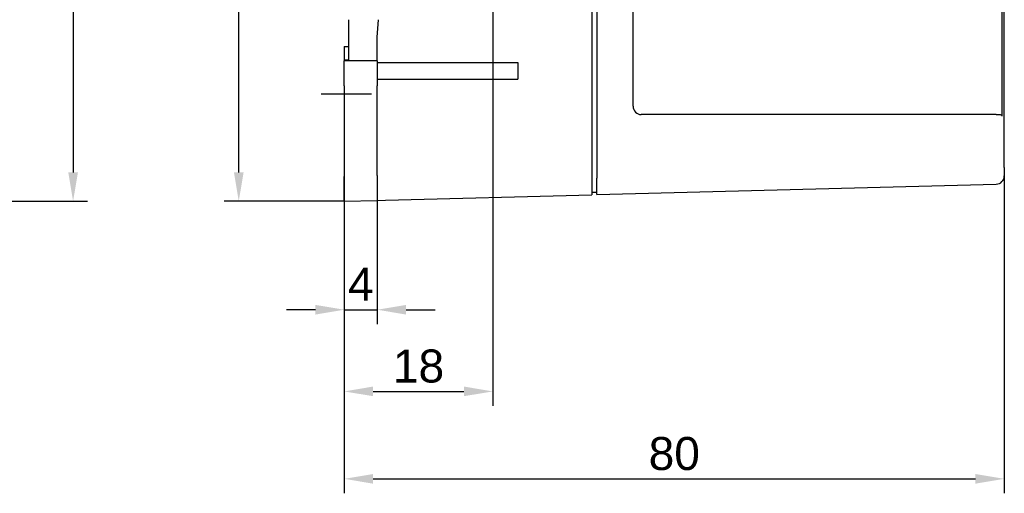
# Model space of a CAD drawing. Extents: x -110 to 243, y -93 to 62.
# Tile 13 of 15: x 123 to 243, y -93 to -36. Entities that reach past the tile are written whole.
import ezdxf

# ---------------------------------------------------------------- set-up
doc = ezdxf.new("R2010")
doc.units = 0
doc.header["$LTSCALE"] = 5
doc.linetypes.add('DASHDOT', pattern=[1, 0.5, -0.25, 0, -0.25])
doc.layers.get('Defpoints').update_dxf_attribs({"linetype": 'CONTINUOUS'})
doc.layers.add('AM_7', color=1, linetype='DASHDOT', lineweight=25)
doc.layers.add('AM_REFDIM', color=6, linetype='CONTINUOUS')
doc.layers.add('AM_VIS', color=3, linetype='CONTINUOUS')
doc.styles.add('ARIAL', font='ARIAL.TTF')
doc.dimstyles.new('Katalog. Arial', dxfattribs={"dimtxt": 4, "dimasz": 3.5, "dimexe": 1.75, "dimexo": 0, "dimgap": 1, "dimtad": 1, "dimrnd": 0.01, "dimdsep": 46, "dimtxsty": 'ARIAL', "dimcen": 0, "dimclrd": 1, "dimclre": 1, "dimclrt": 2, "dimadec": 0, "dimazin": 0, "dimtfac": 0.71, "dimtmove": 2, "dimatfit": 3, "dimfxl": 1, "dimtolj": 1, "dimarcsym": 0})

# ---------------------------------------------------------------- blocks, each defined once
blk = doc.blocks.new('*D0')
at = {"layer": 'AM_REFDIM', "color": 1, "lineweight": -2}
for p, q in [((166.56, -54.87), (166.56, -72.86)), ((162.56, -54.97), (162.56, -72.86)), ((159.06, -71.11), (155.56, -71.11)), ((162.56, -71.11), (166.56, -71.11)), ((170.06, -71.11), (173.56, -71.11))]:
    blk.add_line(p, q, dxfattribs=at)
at = {"layer": 'AM_REFDIM', "color": 1}
for points in [[(159.06, -70.53), (159.06, -71.7), (162.56, -71.11)], [(170.06, -70.53), (170.06, -71.7), (166.56, -71.11)]]:
    blk.add_solid(points, dxfattribs=at)
at = {"layer": 'Defpoints', "color": 0}
for p in [(166.56, -54.87), (162.56, -54.97), (166.56, -71.11)]:
    blk.add_point(p, dxfattribs=at)
at = {"layer": 'AM_REFDIM', "color": 2, "insert": (164.56, -68), "char_height": 4, "attachment_point": 5, "style": 'ARIAL'}
blk.add_mtext('\\A1;4', dxfattribs=at)
blk = doc.blocks.new('*D1')
at = {"layer": 'AM_REFDIM', "color": 1, "lineweight": -2}
for p, q in [((180.56, -2.97), (180.56, -82.76)), ((162.56, -54.97), (162.56, -82.76)), ((166.06, -81.01), (177.06, -81.01))]:
    blk.add_line(p, q, dxfattribs=at)
at = {"layer": 'AM_REFDIM', "color": 1}
for points in [[(166.06, -80.42), (166.06, -81.59), (162.56, -81.01)], [(177.06, -80.42), (177.06, -81.59), (180.56, -81.01)]]:
    blk.add_solid(points, dxfattribs=at)
at = {"layer": 'Defpoints', "color": 0}
for p in [(180.56, -2.97), (162.56, -54.97), (180.56, -81.01)]:
    blk.add_point(p, dxfattribs=at)
at = {"layer": 'AM_REFDIM', "color": 2, "insert": (171.56, -77.96), "char_height": 4, "attachment_point": 5, "style": 'ARIAL'}
blk.add_mtext('\\A1;18', dxfattribs=at)
blk = doc.blocks.new('*D2')
at = {"layer": 'AM_REFDIM', "color": 1, "lineweight": -2}
for p, q in [((242.56, -53.9), (242.56, -93.35)), ((162.56, -54.97), (162.56, -93.35)), ((166.06, -91.6), (239.06, -91.6))]:
    blk.add_line(p, q, dxfattribs=at)
at = {"layer": 'AM_REFDIM', "color": 1}
for points in [[(166.06, -91.02), (166.06, -92.19), (162.56, -91.6)], [(239.06, -91.02), (239.06, -92.19), (242.56, -91.6)]]:
    blk.add_solid(points, dxfattribs=at)
at = {"layer": 'Defpoints', "color": 0}
for p in [(242.56, -53.9), (162.56, -54.97), (242.56, -91.6)]:
    blk.add_point(p, dxfattribs=at)
at = {"layer": 'AM_REFDIM', "color": 2, "insert": (202.56, -88.56), "char_height": 4, "attachment_point": 5, "style": 'ARIAL'}
blk.add_mtext('\\A1;80', dxfattribs=at)
blk = doc.blocks.new('*D3')
at = {"layer": 'AM_REFDIM', "color": 1, "lineweight": -2}
for p, q in [((180.56, -2.97), (148.02, -2.97)), ((149.77, -54.47), (149.77, -6.47)), ((162.56, -57.97), (148.02, -57.97))]:
    blk.add_line(p, q, dxfattribs=at)
at = {"layer": 'AM_REFDIM', "color": 1}
for points in [[(149.19, -6.47), (150.36, -6.47), (149.77, -2.97)], [(149.19, -54.47), (150.36, -54.47), (149.77, -57.97)]]:
    blk.add_solid(points, dxfattribs=at)
at = {"layer": 'Defpoints', "color": 0}
for p in [(149.77, -2.97), (180.56, -2.97), (162.56, -57.97)]:
    blk.add_point(p, dxfattribs=at)
at = {"layer": 'AM_REFDIM', "color": 2, "insert": (146.74, -30.47), "char_height": 4, "attachment_point": 5, "rotation": 90, "style": 'ARIAL'}
blk.add_mtext('\\A1;55', dxfattribs=at)
blk = doc.blocks.new('*D7')
at = {"layer": 'AM_REFDIM', "color": 1, "lineweight": -2}
for p, q in [((83.6, 27.03), (131.44, 27.03)), ((129.69, 23.53), (129.69, -54.47)), ((83.6, -57.97), (131.44, -57.97))]:
    blk.add_line(p, q, dxfattribs=at)
at = {"layer": 'AM_REFDIM', "color": 1}
for points in [[(129.11, 23.53), (130.28, 23.53), (129.69, 27.03)], [(129.11, -54.47), (130.28, -54.47), (129.69, -57.97)]]:
    blk.add_solid(points, dxfattribs=at)
at = {"layer": 'Defpoints', "color": 0}
for p in [(83.6, 27.03), (83.6, -57.97), (129.69, -57.97)]:
    blk.add_point(p, dxfattribs=at)
at = {"layer": 'AM_REFDIM', "color": 2, "insert": (126.65, -15.47), "char_height": 4, "attachment_point": 5, "rotation": 90, "style": 'ARIAL'}
blk.add_mtext('\\A1;85', dxfattribs=at)

msp = doc.modelspace()

# ---------------------------------------------------------------- linework, layer by layer
at = {"layer": 'AM_7', "ltscale": 5}
msp.add_line((159.765, -44.97), (165.865, -44.97), dxfattribs=at)
at = {"layer": 'AM_VIS'}
for p, q in [((192.565, 24.245), (192.565, -55.185)), ((193.165, 24.32), (193.165, -55.165)), ((242.565, -53.897), (242.565, 5.428)), ((242.282, 3.735), (242.282, -47.665)), ((197.565, -46.465), (197.565, 2.535)), ((163.065, -35.97), (163.065, -40.865)), ((166.559, -38.095), (166.696, -35.971)), ((166.565, -40.97), (166.565, -38.095)), ((162.565, -39.22), (163.065, -39.22)), ((162.565, -39.22), (162.565, -40.1)), ((162.565, -40.1), (162.565, -40.865)), ((163.065, -40.865), (162.565, -40.865)), ((162.565, -40.865), (162.565, -40.97)), ((166.565, -40.97), (162.565, -40.97)), ((162.565, -43.97), (162.565, -40.97)), ((166.565, -40.97), (166.565, -43.97)), ((166.565, -41.165), (183.606, -41.165)), ((183.606, -41.165), (183.606, -43.165)), ((162.565, -43.97), (162.565, -54.971)), ((166.565, -43.165), (183.606, -43.165)), ((166.565, -54.866), (166.565, -43.97)), ((241.586, -47.465), (198.565, -47.465)), ((241.586, -47.465), (241.942, -47.465)), ((162.565, -49.506), (162.565, -53.453)), ((166.565, -54.866), (166.565, -57.865)), ((242.565, -53.897), (242.565, -54.897)), ((162.565, -57.97), (162.565, -54.971)), ((192.565, -55.185), (192.565, -57.184)), ((193.165, -57.164), (193.165, -55.165)), ((193.165, -57.164), (241.591, -55.896)), ((167.539, -57.84), (192.565, -57.184)), ((192.565, -56.855), (193.165, -56.855)), ((162.565, -57.97), (166.565, -57.865)), ((166.565, -57.865), (167.539, -57.84))]:
    msp.add_line(p, q, dxfattribs=at)
for centre, start, end in [((198.565, -46.465), 180, 270), ((241.565, -54.897), 271.5, 0)]:
    msp.add_arc(centre, 1, start, end, dxfattribs=at)
msp.add_open_spline([(241.942, -47.465), (242.012, -47.465), (242.079, -47.472), (242.164, -47.505), (242.19, -47.519), (242.224, -47.544), (242.24, -47.56), (242.261, -47.588), (242.27, -47.605), (242.279, -47.634), (242.282, -47.651), (242.282, -47.665)], degree=3, knots=[0.3409341, 0.3409341, 0.3409341, 0.3409341, 0.5412811, 0.5412811, 0.61351165, 0.61351165, 0.66980809, 0.66980809, 0.71749198, 0.71749198, 0.7609053, 0.7609053, 0.7609053, 0.7609053], dxfattribs=at)

# ---------------------------------------------------------------- dimensions: what is measured, and where the dimension line sits
at = {"layer": 'AM_REFDIM'}
for base, p1, p2, picture, middle in [((129.693, -57.97), (83.598, 27.03), (83.598, -57.97), '*D7', (126.651, -15.47)), ((149.7728, -2.9651), (162.5648, -57.9699), (180.5648, -2.9651), '*D3', (146.7386, -30.4675))]:
    dim = msp.add_linear_dim(base=base, p1=p1, p2=p2, angle=90, dimstyle='Katalog. Arial', dxfattribs=at)
    dim.commit()
    dim.dimension.update_dxf_attribs({"geometry": picture, "text_midpoint": middle})
for base, p2, picture, middle in [((180.565, -81.005), (180.565, -2.965), '*D1', (171.565, -77.963)), ((242.565, -91.605), (242.565, -53.897), '*D2', (202.565, -88.562))]:
    dim = msp.add_linear_dim(base=base, p1=(162.565, -54.971), p2=p2, dimstyle='Katalog. Arial', dxfattribs=at)
    dim.commit()
    dim.dimension.update_dxf_attribs({"geometry": picture, "text_midpoint": middle})
dim = msp.add_linear_dim(base=(166.565, -71.113), p1=(162.565, -54.971), p2=(166.565, -54.866), dimstyle='Katalog. Arial', dxfattribs=at)
dim.commit()
dim.dimension.update_dxf_attribs({"geometry": '*D0', "text_midpoint": (164.565, -67.997), "dimtype": 128})

doc.saveas('drawing.dxf')
